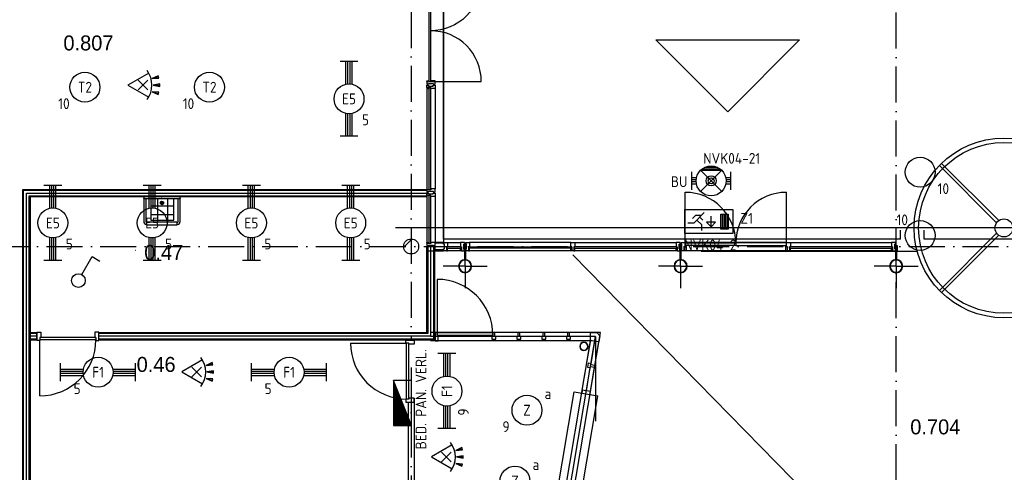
# Model space of a CAD drawing. Header units: millimetres. Extents: x -6587 to 112313, y 244 to 84344.
# Tile 22 of 58: x 27710 to 44154, y 53365 to 60918. Entities that reach past the tile are written whole.
import ezdxf
from ezdxf.enums import TextEntityAlignment as Align

# ---------------------------------------------------------------- set-up
doc = ezdxf.new("R2010")
doc.units = ezdxf.units.MM
doc.header["$LTSCALE"] = 100
doc.linetypes.add('DASHDOT', pattern=[9, 6, -1.5, 0, -1.5])
doc.layers.get('0').update_dxf_attribs({"linetype": 'CONTINUOUS'})
for name, color, linetype in [('AL$7----_STRAMIEN', 1, 'DASHDOT'), ('BOUW', 8, 'CONTINUOUS'), ('EB63101-_ATTRIB', 2, 'CONTINUOUS'), ('EB63105-_ATTRIB', 2, 'CONTINUOUS'), ('EB63202-_ATTRIB', 2, 'CONTINUOUS'), ('EB63501-_ATTRIB', 2, 'CONTINUOUS'), ('EL63101-_LICHT-ARM', 3, 'CONTINUOUS'), ('EL63102-_LICHT-SCH', 3, 'CONTINUOUS'), ('EL63105-_LICHT-KAST', 3, 'CONTINUOUS'), ('EL63202-_NOODVRL-TXT', 3, 'CONTINUOUS'), ('EL63501-_NOODVRL-ARM', 3, 'CONTINUOUS'), ('KABELGOOT', 8, 'CONTINUOUS')]:
    doc.layers.add(name, color=color, linetype=linetype)
doc.styles.add('1_8', font='iso', dxfattribs={"width": 0.7, "height": 1.8})
doc.styles.add('3_5', font='iso', dxfattribs={"height": 3.5})
doc.styles.add('BURO-025', font='BUROFONT.shx', dxfattribs={"height": 250})
doc.styles.add('NORATT', font='isocp.shx')
doc.styles.get("Standard").update_dxf_attribs({"font": 'iso.shx'})
doc.styles.add('TECHNIC', font='technic_.ttf')

# ---------------------------------------------------------------- blocks, each defined once
blk = doc.blocks.new('EJ3T20')
at = {"color": 0}
for p, q in [((-6.25, -1.5), (-6.25, 1.5)), ((-6.25, 0.52), (-2.44, 0.52)), ((-6.25, 0.17), (-2.49, 0.17)), ((2.44, 0.52), (6.25, 0.52)), ((2.49, 0.17), (6.25, 0.17)), ((6.25, -1.5), (6.25, 1.5)), ((-6.25, -0.17), (-2.49, -0.17)), ((-6.25, -0.52), (-2.44, -0.52)), ((2.44, -0.52), (6.25, -0.52)), ((2.49, -0.17), (6.25, -0.17))]:
    blk.add_line(p, q, dxfattribs=at)
blk.add_circle((0, 0), 2.5, dxfattribs=at)
at = {"color": 6, "style": '1_8'}
for tag, flags, p in [('SCHAK', 8, (3.5, 2.75)), ('A_CODE', 8, (0, 0)), ('GROEP', 8, (-3.5, -2.75)), ('KAST', 9, (3.5, -2.75))]:
    blk.add_attdef(tag, text='', height=1.8, dxfattribs=dict(at, flags=flags)).set_placement(p, align=Align.MIDDLE)
blk = doc.blocks.new('ES3G00')
blk.add_circle((0, 0), 2.5)
blk.add_circle((0, 0), 2.5)
for tag, style, flags, p in [('GELIJK', 'NORATT', 9, (3.5, 5)), ('GELIJK', '1_8', 9, (3.5, 5)), ('SCHAK', 'NORATT', 8, (3.5, 2.75)), ('SCHAK', '1_8', 8, (3.5, 2.75)), ('A_CODE', 'NORATT', 8, (0, 0)), ('A_CODE', '1_8', 8, (0, 0)), ('GROEP', 'NORATT', 8, (-3.5, -2.75)), ('GROEP', '1_8', 8, (-3.5, -2.75)), ('KAST', 'NORATT', 9, (3.5, -2.75)), ('KAST', '1_8', 9, (3.5, -2.75))]:
    blk.add_attdef(tag, text='', height=1.8, dxfattribs=dict(style=style, flags=flags)).set_placement(p, align=Align.MIDDLE_CENTER)
blk = doc.blocks.new('ES652116')
for p, q in [((-0.81, -0.81), (0.81, 0.81)), ((0.81, -0.81), (-0.81, 0.81)), ((1.56, 1.09), (2.62, 1.37)), ((1.7, 0), (2.8, 0)), ((1.56, -1.09), (2.62, -1.37))]:
    blk.add_line(p, q)
blk.add_lwpolyline([(0.96, 2), (-2.5, 0), (0.96, -2)])
for points in [[(2.67, 1.18), (2.57, 1.56), (1.56, 1.09)], [(2.8, -0.2), (2.8, 0.2), (1.7, 0)], [(2.57, -1.56), (2.67, -1.18), (1.56, -1.09)]]:
    blk.add_lwpolyline(points, close=True)
blk.add_arc((-2.5, 0), 4, 322.8192, 37.1808)
at = {"style": '1_8'}
for tag, flags, p in [('SCHAK', 8, (3, 5.5)), ('KAST', 9, (-3, 0.5)), ('M_CODE', 9, (0, 0)), ('DOEL', 9, (-3, -2)), ('GROEP', 9, (-3, -4.5))]:
    blk.add_attdef(tag, text='', height=1.8, dxfattribs=dict(at, flags=flags)).set_placement(p, align=Align.MIDDLE_CENTER)
at = {"style": '1_8', "flags": 8}
blk.add_attdef('CODE', text='', height=1.8, dxfattribs=at).set_placement((0, 0), align=Align.MIDDLE)
blk = doc.blocks.new('EJ3T01W')
at = {"color": 0}
for p, q in [((-1.77, 1.77), (1.77, -1.77)), ((1.77, 1.77), (-1.77, -1.77)), ((-3.25, -1.5), (-3.25, 1.5)), ((-3.25, 0.52), (-2.44, 0.52)), ((-3.25, 0.17), (-2.49, 0.17)), ((2.44, 0.52), (3.25, 0.52)), ((2.49, 0.17), (3.25, 0.17)), ((3.25, -1.5), (3.25, 1.5)), ((-3.25, -0.17), (-2.49, -0.17)), ((-3.25, -0.52), (-2.44, -0.52)), ((2.44, -0.52), (3.25, -0.52)), ((2.49, -0.17), (3.25, -0.17))]:
    blk.add_line(p, q, dxfattribs=at)
for p, q in [((1.77, -1.77), (-1.77, -1.77)), ((1.48, -2.02), (-1.48, -2.02)), ((1.05, -2.27), (-1.05, -2.27))]:
    blk.add_line(p, q)
at = {"color": 6}
blk.add_lwpolyline([(1.77, -1.77), (1.75, -1.75)], dxfattribs=at)
at = {"color": 0}
for radius in [2.5, 0.85, 0.5]:
    blk.add_circle((0, 0), radius, dxfattribs=at)
at = {"color": 6, "style": '1_8'}
for tag, flags, p in [('A_CODE', 8, (-3.5, 2.75)), ('SCHAK', 8, (3.5, 2.75)), ('GROEP', 8, (-3.5, -2.75)), ('KAST', 9, (3.5, -2.75))]:
    blk.add_attdef(tag, text='', height=1.8, dxfattribs=dict(at, flags=flags)).set_placement(p, align=Align.MIDDLE)
blk = doc.blocks.new('ES3N026')
for p, q in [((-1.5, 0.75), (-1, 0.25)), ((0.38, -0.88), (0.38, 0.87)), ((2.25, 1.25), (2.25, -1.25)), ((2.5, 1.25), (2.5, -1.25)), ((2.75, 1.25), (2.75, -1.25)), ((3, 1.25), (3, -1.25))]:
    blk.add_line(p, q)
for points in [[(4.01, 2.01), (4.01, -1.98), (-3.99, -1.98), (-3.99, 2.01)], [(3.25, -1.25), (2, -1.25), (2, 1.25), (3.25, 1.25)], [(0.38, -0.88), (1.12, -0.13), (-0.37, -0.13)]]:
    blk.add_lwpolyline(points, close=True)
for points in [[(-0.75, 1.5), (-2.5, -0.25), (-3.5, -0.25)], [(-1.25, 1), (-2.25, 1), (-2.75, 0.5)], [(-2, 0.25), (-1.25, -0.5), (-1.25, -1.5)]]:
    blk.add_lwpolyline(points)
at = {"style": '1_8'}
for tag, flags, p in [('A_CODE', 8, (-3.5, 2.75)), ('SCHAK', 8, (3.5, 2.75)), ('GROEP', 8, (-3.5, -2.75)), ('KAST', 9, (3.5, -2.75))]:
    blk.add_attdef(tag, text='', height=1.8, dxfattribs=dict(at, flags=flags)).set_placement(p, align=Align.MIDDLE_CENTER)
at = {"color": 2, "style": '1_8', "flags": 8}
blk.add_attdef('NUMMER', text='', height=1.8, dxfattribs=at).set_placement((4, 3.75), align=Align.MIDDLE)
blk = doc.blocks.new('ES111262')
for p, q in [((-5, -2), (5, 2)), ((-5, 1.75), (4.375, 1.75)), ((-5, 1.5), (3.75, 1.5)), ((-5, 1.25), (3.125, 1.25)), ((-5, 1), (2.5, 1)), ((-5, 0.75), (1.875, 0.75)), ((-5, 0.5), (1.25, 0.5)), ((-5, 0.25), (0.625, 0.25)), ((-5, 0), (0, 0)), ((-5, -0.25), (-0.625, -0.25)), ((-5, -0.5), (-1.25, -0.5)), ((-5, -0.75), (-1.875, -0.75)), ((-5, -1), (-2.5, -1)), ((-5, -1.25), (-3.125, -1.25)), ((-5, -1.5), (-3.75, -1.5)), ((-5, -1.75), (-4.375, -1.75)), ((-5, -2), (5, -2))]:
    blk.add_line(p, q)
blk.add_lwpolyline([(-5, -2), (5, -2), (5, 2), (-5, 2)], close=True)
for tag, height, style, flags, p in [('GROEPI', 1.8, '1_8', 9, (0, 9.5)), ('GROEP', 1.8, '1_8', 8, (0, 7.5)), ('CODE', 3.5, '3_5', 8, (0, 4.5)), ('M_CODE', 1.8, '1_8', 9, (0, 0)), ('KAST', 1.8, '1_8', 9, (0, -3.5)), ('VERMOGEN', 1.8, '1_8', 9, (0, -5.5)), ('DOEL', 1.8, '1_8', 9, (0, -7.5)), ('VERMOGENI', 1.8, '1_8', 9, (0, -9.5)), ('DOELI', 1.8, '1_8', 9, (0, -11.5))]:
    blk.add_attdef(tag, text='', height=height, dxfattribs=dict(style=style, flags=flags)).set_placement(p, align=Align.MIDDLE_CENTER)
at = {"style": '1_8', "flags": 9}
blk.add_attdef('RUIMTE', text='', height=1.8, dxfattribs=at).set_placement((0, -9.5), align=Align.MIDDLE)
blk = doc.blocks.new('ES3S1')
blk.add_lwpolyline([(0.58, 1), (2.31, 4), (3.61, 3.25)])
blk.add_lwpolyline([(0.58, 1), (2.31, 4), (3.61, 3.25)])
blk.add_circle((0, 0), 1.15)
blk.add_circle((0, 0), 1.15)
for tag, style, flags, p in [('SCHAK', 'NORATT', 8, (3, 5.5)), ('SCHAK', '1_8', 8, (3, 5.5)), ('KAST', 'NORATT', 9, (-3, 0.5)), ('KAST', '1_8', 9, (-3, 0.5)), ('M_CODE', 'NORATT', 9, (0, 0)), ('M_CODE', '1_8', 9, (0, 0)), ('DOEL', 'NORATT', 9, (-3, -2)), ('DOEL', '1_8', 9, (-3, -2)), ('GROEP', 'NORATT', 9, (-3, -4.5)), ('GROEP', '1_8', 9, (-3, -4.5))]:
    blk.add_attdef(tag, text='', height=1.8, dxfattribs=dict(style=style, flags=flags)).set_placement(p, align=Align.MIDDLE_CENTER)
blk = doc.blocks.new('RCHTBUIS80X40X3')
at = {"color": 0, "linetype": 'Continuous'}
for points in [[(20, 35.2, 0.4142136), (15.2, 40), (-15.2, 40, 0.4142136), (-20, 35.2), (-20, -35.2, 0.4142136), (-15.2, -40), (15.2, -40, 0.4142136), (20, -35.2)], [(16.8, 35.2, 0.4142136), (15.2, 36.8), (-15.2, 36.8, 0.4142136), (-16.8, 35.2), (-16.8, -35.2, 0.4142136), (-15.2, -36.8), (15.2, -36.8, 0.4142136), (16.8, -35.2)]]:
    blk.add_lwpolyline(points, format="xyb", close=True, dxfattribs=at)
blk = doc.blocks.new('XREF')
at = {"layer": 'BOUW'}
h = blk.add_hatch(dxfattribs=at)
h.set_pattern_fill('VUIL', color=256, scale=10, style=0)
h.set_pattern_definition([(45, (156142.96, 9789.86), (-176.7767, 176.7767), [])])
edge = h.paths.add_edge_path()
edge.add_arc((190590, 70965), 125, 0, 360)
at = {"layer": 'AL$7----_STRAMIEN', "color": 1}
for p, q in [((190590, 76678), (190590, 69400)), ((161096, 70965), (250890, 70965)), ((190590, 68943), (190590, 19230))]:
    blk.add_line(p, q, dxfattribs=at)
blk.add_lwpolyline([(198690, 49965), (198690, 90956)], dxfattribs=at)
blk.add_lwpolyline([(198690, 49965), (198690, 90956)], dxfattribs=at)
at = {"layer": 'BOUW'}
for p, q in [((191130, 71086), (191130, 88905)), ((191130, 82656), (191130, 71035)), ((190850, 73656), (190856, 73656)), ((190850, 73617), (190850, 73656)), ((190917, 73617), (190850, 73617)), ((190850, 73612), (190850, 73600)), ((190855, 73612), (190850, 73612)), ((190850, 73600), (190850, 71930)), ((190850, 73600), (190887, 73600)), ((190855, 73617), (190855, 73612)), ((190887, 73617), (190855, 73617)), ((190856, 73656), (190870, 73656)), ((190870, 73656), (190880, 73656)), ((190870, 73656), (190870, 73656)), ((190880, 73656), (190880, 73642)), ((190880, 73642), (190960, 73642)), ((190887, 73600), (190887, 73617)), ((190889, 71915), (190889, 73615)), ((190889, 73615), (190915, 73615)), ((190915, 73615), (190915, 71915)), ((190917, 73600), (190917, 73617)), ((190970, 73600), (190917, 73600)), ((190960, 73656), (190970, 73656)), ((190960, 73642), (190960, 73656)), ((190970, 73656), (190983, 73656)), ((190970, 73656), (190970, 73656)), ((190978, 73600), (190970, 73600)), ((190982, 73600), (190978, 73600)), ((190989, 73600), (190982, 73600)), ((190983, 73656), (190989, 73656)), ((190989, 73656), (190989, 73637)), ((190989, 73637), (190989, 73600)), ((190989, 73600), (190989, 71930)), ((200403, 71397), (199447, 72353)), ((200368, 71362), (199412, 72318)), ((195166, 71024), (195166, 71870)), ((196857, 71024), (196857, 71870)), ((186241, 71753), (186241, 71402)), ((186351, 71752), (186351, 71363)), ((186428, 71785), (186428, 71800)), ((186428, 71701), (186428, 71685)), ((186521, 71749), (186521, 71366)), ((186629, 71402), (186629, 71752)), ((190850, 71800), (190850, 71030)), ((190889, 71015), (190889, 71815)), ((190915, 71815), (190915, 71015)), ((190989, 71800), (190989, 71030)), ((186241, 71643), (186629, 71643)), ((186437, 71693), (186419, 71693)), ((186173, 71368), (186178, 71368)), ((186241, 71501), (186629, 71501)), ((186241, 71402), (186629, 71402)), ((186678, 71368), (186683, 71368)), ((186678, 71333), (186683, 71333)), ((190329, 71284), (205829, 71284)), ((198760, 71086), (198760, 71236)), ((199160, 71086), (199160, 71236)), ((198760, 71086), (191130, 71086)), ((201820, 71086), (199160, 71086)), ((200368, 71188), (199412, 70232)), ((200403, 71153), (199447, 70197)), ((185987, 70902), (185992, 70902)), ((190989, 70974), (190850, 70974)), ((190850, 70974), (190850, 70895)), ((190850, 70895), (190989, 70895)), ((190915, 71015), (190889, 71015)), ((190989, 71035), (191130, 71035)), ((190989, 71020), (190989, 71035)), ((191130, 71020), (190989, 71020)), ((190989, 70895), (190989, 70974)), ((190989, 70910), (190989, 70895)), ((191130, 70910), (190989, 70910)), ((190989, 70895), (191130, 70895)), ((191130, 71035), (191130, 71020)), ((191130, 70895), (191130, 70910)), ((195071, 70971), (195071, 70901)), ((195074, 70971), (195074, 70901)), ((195106, 70976), (195075, 70976)), ((195106, 70973), (195075, 70973)), ((195075, 70899), (195106, 70899)), ((195075, 70896), (195106, 70896)), ((195085, 70896), (195096, 70896)), ((195085, 70745), (195085, 70896)), ((195090, 70636), (195090, 71004)), ((195096, 70896), (195096, 70745)), ((195099, 71034), (195166, 71034)), ((195099, 71005), (195099, 71034)), ((195113, 71005), (195099, 71005)), ((195099, 70925), (195113, 70925)), ((195099, 70895), (195099, 70925)), ((195149, 70895), (195099, 70895)), ((195107, 70901), (195107, 70971)), ((195111, 70901), (195111, 70971)), ((195113, 70925), (195113, 71005)), ((195149, 70962), (195149, 70895)), ((195166, 70962), (195149, 70962)), ((195149, 70962), (195166, 70962)), ((195149, 70895), (195149, 70962)), ((195183, 70895), (195149, 70895)), ((196857, 71034), (195166, 71034)), ((195166, 71034), (195166, 70962)), ((195166, 71024), (196012, 71024)), ((195166, 70984), (195166, 71024)), ((196012, 70984), (195166, 70984)), ((195166, 70962), (195166, 70984)), ((195166, 70984), (195183, 70984)), ((196857, 70895), (195166, 70895)), ((195183, 70984), (195183, 70895)), ((195432, 70886), (199035, 70886)), ((196012, 71024), (196012, 70984)), ((196857, 71024), (196012, 71024)), ((196012, 71024), (196012, 70984)), ((196012, 70984), (196857, 70984)), ((196840, 70984), (196840, 70895)), ((196857, 70984), (196840, 70984)), ((196840, 70895), (196874, 70895)), ((196857, 71034), (196924, 71034)), ((196857, 70962), (196857, 71034)), ((196857, 70984), (196857, 71024)), ((196857, 70962), (196857, 70984)), ((196874, 70962), (196857, 70962)), ((196874, 70962), (196857, 70962)), ((196874, 70895), (196874, 70962)), ((196874, 70895), (196874, 70962)), ((196907, 70895), (196874, 70895)), ((196907, 70962), (196907, 70895)), ((196924, 70962), (196907, 70962)), ((196907, 70962), (196907, 70933)), ((196924, 70962), (196907, 70962)), ((196924, 70933), (196907, 70933)), ((196907, 70933), (196907, 70895)), ((196907, 70933), (196924, 70933)), ((196907, 70895), (196924, 70895)), ((198627, 70958), (196911, 70958)), ((196911, 70958), (196924, 70958)), ((196911, 70937), (196911, 70958)), ((196911, 70958), (196911, 70937)), ((196911, 70937), (198627, 70937)), ((196924, 70937), (196911, 70937)), ((196924, 71034), (198614, 71034)), ((196924, 71034), (196924, 70962)), ((196924, 70958), (196924, 70962)), ((196924, 70933), (196924, 70937)), ((196924, 70895), (196924, 70933)), ((198614, 70895), (196924, 70895)), ((198614, 71034), (198614, 70962)), ((198681, 71034), (198614, 71034)), ((198614, 70962), (198631, 70962)), ((198614, 70962), (198631, 70962)), ((198614, 70958), (198614, 70962)), ((198627, 70958), (198614, 70958)), ((198614, 70937), (198627, 70937)), ((198614, 70933), (198614, 70937)), ((198631, 70933), (198614, 70933)), ((198614, 70933), (198631, 70933)), ((198614, 70895), (198614, 70933)), ((198631, 70895), (198614, 70895)), ((198627, 70937), (198627, 70958)), ((198627, 70937), (198627, 70958)), ((198631, 70962), (198631, 70895)), ((198631, 70962), (198631, 70933)), ((198631, 70933), (198631, 70895)), ((198631, 70895), (198681, 70895)), ((198667, 71005), (198681, 71005)), ((198667, 70925), (198667, 71005)), ((198681, 70925), (198667, 70925)), ((198671, 70971), (198671, 70901)), ((198674, 70971), (198674, 70901)), ((198706, 70976), (198675, 70976)), ((198706, 70973), (198675, 70973)), ((198675, 70899), (198706, 70899)), ((198675, 70896), (198706, 70896)), ((198681, 71005), (198681, 71034)), ((198681, 70895), (198681, 70925)), ((198685, 70896), (198696, 70896)), ((198685, 70745), (198685, 70896)), ((198690, 70636), (198690, 71004)), ((198696, 70896), (198696, 70745)), ((198707, 70901), (198707, 70971)), ((198711, 70901), (198711, 70971)), ((205895, 57978), (193290, 70825)), ((195096, 70745), (195085, 70745)), ((198696, 70745), (198685, 70745)), ((195090, 70636), (194723, 70636)), ((195090, 70636), (195090, 70268)), ((195090, 70636), (195458, 70636)), ((198690, 70636), (198323, 70636)), ((198690, 70636), (198690, 70268)), ((198690, 70636), (199058, 70636)), ((191024, 70417), (191024, 69487)), ((191024, 69487), (191954, 69487)), ((192372, 69532), (191989, 69532)), ((192355, 69465), (192006, 69465)), ((192787, 69532), (192405, 69532)), ((192770, 69465), (192422, 69465)), ((193202, 69532), (192820, 69532)), ((193185, 69465), (192837, 69465)), ((193586, 69532), (193235, 69532)), ((193586, 69465), (193252, 69465)), ((193523, 69021), (193588, 69407)), ((193586, 69532), (193690, 69532)), ((193586, 69393), (193586, 69532)), ((193690, 69532), (193741, 69476)), ((193741, 69476), (193725, 69374)), ((192355, 69393), (192006, 69393)), ((192770, 69393), (192422, 69393)), ((193185, 69393), (192837, 69393)), ((193615, 69393), (193252, 69393)), ((193613, 69393), (193586, 69393)), ((193594, 69009), (193659, 69385)), ((193725, 69374), (193613, 69393)), ((193657, 68981), (193725, 69374)), ((193447, 68569), (193512, 68955)), ((193516, 68557), (193581, 68944)), ((193584, 68546), (193652, 68949)), ((190640, 68433), (190640, 65841)), ((192569, 64138), (193310, 68541)), ((192963, 64072), (193705, 68475)), ((193310, 68541), (193705, 68475)), ((193447, 68569), (193439, 68520)), ((193439, 68520), (193576, 68497)), ((193584, 68546), (193447, 68569)), ((193576, 68497), (193584, 68546)), ((190540, 68368), (190540, 65913))]:
    blk.add_line(p, q, dxfattribs=at)
for points in [[(190915, 73715), (190889, 73715), (190889, 75415), (190915, 75415)], [(190850, 73713), (190850, 73674), (190856, 73674), (190870, 73674), (190870, 73674), (190880, 73674), (190880, 73688), (190960, 73688), (190960, 73674), (190969, 73674), (190969, 73674), (190983, 73674), (190989, 73674), (190989, 73693), (190989, 73730), (190982, 73730), (190978, 73730), (190970, 73730), (190917, 73730), (190917, 73713)], [(190887, 73713), (190855, 73713), (190855, 73718), (190850, 73718), (190850, 73730), (190887, 73730)], [(184103, 64865), (184103, 71918), (190850, 71918), (190850, 71793), (184228, 71793), (184228, 64865)], [(190850, 71913), (190850, 71874), (190856, 71874), (190870, 71874), (190870, 71874), (190880, 71874), (190880, 71888), (190960, 71888), (190960, 71874), (190969, 71874), (190969, 71874), (190983, 71874), (190989, 71874), (190989, 71893), (190989, 71930), (190982, 71930), (190978, 71930), (190970, 71930), (190917, 71930), (190917, 71913)], [(190850, 71817), (190850, 71856), (190856, 71856), (190870, 71856), (190870, 71856), (190880, 71856), (190880, 71842), (190960, 71842), (190960, 71856), (190969, 71856), (190969, 71856), (190983, 71856), (190989, 71856), (190989, 71837), (190989, 71800), (190982, 71800), (190978, 71800), (190970, 71800), (190917, 71800), (190917, 71817)], [(186178, 71323), (186178, 71378), (186678, 71378), (186678, 71323)], [(190977, 70967), (190977, 69403), (185374, 69403), (185374, 69528), (190852, 69528), (190852, 70967)], [(190977, 70967), (190977, 69403), (185374, 69403), (185374, 69528), (190852, 69528), (190852, 70967)], [(190850, 71013), (190850, 70974), (190856, 70974), (190870, 70974), (190870, 70974), (190880, 70974), (190880, 70988), (190960, 70988), (190960, 70974), (190969, 70974), (190969, 70974), (190983, 70974), (190989, 70974), (190989, 70993), (190989, 71030), (190982, 71030), (190978, 71030), (190970, 71030), (190917, 71030), (190917, 71013)], [(190887, 71013), (190855, 71013), (190855, 71018), (190850, 71018), (190850, 71030), (190887, 71030)], [(191197, 70962), (191180, 70962), (191180, 70895), (191130, 70895), (191130, 70925), (191144, 70925), (191144, 71005), (191130, 71005), (191130, 71034), (191197, 71034)], [(191197, 70933), (191197, 70937), (191184, 70937), (191184, 70958), (191197, 70958), (191197, 70962), (191180, 70962), (191180, 70933)], [(191180, 70933), (191180, 70895), (191197, 70895), (191197, 70933)], [(191184, 70958), (191184, 70937), (191427, 70937), (191427, 70958)], [(191414, 70962), (191431, 70962), (191431, 70895), (191481, 70895), (191481, 70925), (191467, 70925), (191467, 71005), (191481, 71005), (191481, 71034), (191414, 71034)], [(191414, 70933), (191414, 70937), (191427, 70937), (191427, 70958), (191414, 70958), (191414, 70962), (191431, 70962), (191431, 70933)], [(191431, 70933), (191431, 70895), (191414, 70895), (191414, 70933)], [(191496, 70896), (191496, 70745), (191485, 70745), (191485, 70896)], [(191566, 70962), (191549, 70962), (191549, 70895), (191499, 70895), (191499, 70925), (191513, 70925), (191513, 71005), (191499, 71005), (191499, 71034), (191566, 71034)], [(191566, 70933), (191566, 70937), (191553, 70937), (191553, 70958), (191566, 70958), (191566, 70962), (191549, 70962), (191549, 70933)], [(191549, 70933), (191549, 70895), (191566, 70895), (191566, 70933)], [(193270, 70958), (193270, 70937), (191553, 70937), (191553, 70958)], [(193324, 71034), (193324, 70962), (193307, 70962), (193307, 70895), (193274, 70895), (193274, 70962), (193257, 70962), (193257, 71034)], [(193257, 70933), (193257, 70937), (193270, 70937), (193270, 70958), (193257, 70958), (193257, 70962), (193274, 70962), (193274, 70933)], [(193274, 70933), (193274, 70895), (193257, 70895), (193257, 70933)], [(193324, 70933), (193324, 70937), (193311, 70937), (193311, 70958), (193324, 70958), (193324, 70962), (193307, 70962), (193307, 70933)], [(193307, 70933), (193307, 70895), (193324, 70895), (193324, 70933)], [(193311, 70958), (193311, 70937), (195027, 70937), (195027, 70958)], [(195014, 70962), (195031, 70962), (195031, 70895), (195081, 70895), (195081, 70925), (195067, 70925), (195067, 71005), (195081, 71005), (195081, 71034), (195014, 71034)], [(195014, 70933), (195014, 70937), (195027, 70937), (195027, 70958), (195014, 70958), (195014, 70962), (195031, 70962), (195031, 70933)], [(195031, 70933), (195031, 70895), (195014, 70895), (195014, 70933)], [(184340, 69403), (184227, 69403), (184227, 69528), (184340, 69528)], [(191939, 69418), (192006, 69418), (192006, 69465), (191989, 69465), (191989, 69532), (191956, 69532), (191956, 69465), (191939, 69465)], [(192355, 69418), (192422, 69418), (192422, 69465), (192405, 69465), (192405, 69532), (192372, 69532), (192372, 69465), (192355, 69465)], [(192770, 69418), (192837, 69418), (192837, 69465), (192820, 69465), (192820, 69532), (192787, 69532), (192787, 69465), (192770, 69465)], [(193185, 69418), (193252, 69418), (193252, 69465), (193235, 69465), (193235, 69532), (193202, 69532), (193202, 69465), (193185, 69465)], [(193548, 69017), (193537, 68951), (193583, 68943), (193586, 68960), (193652, 68949), (193657, 68981), (193591, 68993), (193594, 69009)]]:
    blk.add_lwpolyline(points, close=True, dxfattribs=at)
for points in [[(190915, 75410), (191761, 75410, -0.414214), (190915, 74565, -0.414214)], [(190915, 73720), (191761, 73720, 0.414214), (190915, 74565, 0.414214)], [(186683, 71333, 0.414214), (186733, 71383), (186733, 71783, 0.414214), (186723, 71793), (186133, 71793, 0.414214), (186123, 71783), (186123, 71383, 0.414214), (186173, 71333)], [(186733, 71768, -0.414214), (186723, 71758), (186133, 71758, -0.414214), (186123, 71768)], [(186168, 71758, 0.414214), (186158, 71748), (186158, 71383, 0.414214), (186173, 71368)], [(186683, 71368, 0.414214), (186698, 71383), (186698, 71748, 0.414214), (186688, 71758)]]:
    blk.add_lwpolyline(points, format="xyb", dxfattribs=at)
for points in [[(197078, 74412), (195878, 73212), (194678, 74412), (197078, 74412)], [(184118, 64865), (184118, 71903), (190850, 71903)], [(184165, 64865), (184165, 71855), (184360, 71855), (190850, 71855)], [(184213, 64865), (184213, 71808), (190850, 71808)], [(190914, 70967), (190914, 69466), (185374, 69466)], [(190962, 70967), (190962, 69418), (185374, 69418)], [(190867, 70967), (190867, 69513), (185374, 69513)], [(190962, 70967), (190962, 69418), (185374, 69418)], [(190867, 70967), (190867, 69513), (185374, 69513)], [(190974, 70967), (190974, 69406), (185374, 69406)], [(190854, 70967), (190854, 69526), (185374, 69526)], [(191197, 71034), (191414, 71034)], [(191414, 70895), (191197, 70895)], [(191490, 70636), (191490, 71004)], [(193257, 71034), (191566, 71034)], [(193257, 70895), (191566, 70895)], [(193324, 71034), (195014, 71034)], [(195014, 70895), (193324, 70895)], [(191490, 70636), (191123, 70636)], [(191490, 70636), (191858, 70636)], [(191490, 70636), (191490, 70268)], [(184340, 69513), (184227, 69513)], [(184340, 69466), (184227, 69466)], [(184340, 69418), (184227, 69418)], [(184340, 69396), (184340, 69535), (184407, 69535), (184407, 69447), (184390, 69447), (184390, 69396), (184340, 69396)], [(185324, 69447), (184390, 69447)], [(184390, 68473), (184390, 69407)], [(185324, 69407), (184390, 69407)], [(185374, 69396), (185374, 69535), (185307, 69535), (185307, 69447), (185324, 69447), (185324, 69396), (185374, 69396)], [(190501, 69403), (190640, 69403), (190640, 69336), (190552, 69336), (190552, 69353), (190501, 69353), (190501, 69403)], [(190697, 63111), (192669, 63111), (193750, 69532), (190914, 69532)], [(190697, 63181), (192610, 63181), (193668, 69463), (190914, 69463)], [(191024, 69487), (191024, 69532), (190989, 69532), (190989, 69487), (190989, 69487), (190989, 69393), (191039, 69393), (191039, 69487)], [(191024, 69532), (191954, 69532)], [(191024, 69487), (191939, 69487)], [(191089, 69487), (191104, 69487)], [(193668, 69463), (193668, 68052)], [(189578, 69353), (190512, 69353)], [(190512, 68419), (190512, 69353)], [(190552, 68419), (190552, 69353)], [(190697, 63250), (192551, 63250), (193586, 69393), (190914, 69393)], [(190501, 68369), (190640, 68369), (190640, 68436), (190552, 68436), (190552, 68419), (190501, 68419), (190501, 68369)]]:
    blk.add_lwpolyline(points, dxfattribs=at)
for points in [[(191490, 70745, 1), (191490, 70526, 1)], [(193544, 69298, 1), (193405, 69298, 1)], [(193539, 69298, 1), (193410, 69298, 1)]]:
    blk.add_lwpolyline(points, format="xyb", close=True, dxfattribs=at)
for centre, radius in [((200490, 71275), 1500), ((200490, 71275), 1425), ((186428, 71693), 30), ((186428, 71693), 20), ((200490, 71275), 150), ((190590, 70965), 125)]:
    blk.add_circle(centre, radius, dxfattribs=at)
for centre, radius, start, end in [((195166, 71024), 845, 0, 90), ((196857, 71024), 845, 90, 180), ((195075, 70971), 4.8, 90, 180), ((195075, 70901), 4.8, 180, 270), ((195075, 70971), 1.6, 90, 180), ((195075, 70901), 1.6, 180, 270), ((195106, 70971), 4.8, 0, 90), ((195106, 70971), 1.6, 0, 90), ((195106, 70901), 4.8, 270, 0), ((195106, 70901), 1.6, 270, 0), ((198675, 70971), 4.8, 90, 180), ((198675, 70901), 4.8, 180, 270), ((198675, 70971), 1.6, 90, 180), ((198675, 70901), 1.6, 180, 270), ((198706, 70971), 4.8, 0, 90), ((198706, 70971), 1.6, 0, 90), ((198706, 70901), 4.8, 270, 0), ((198706, 70901), 1.6, 270, 0), ((191490, 70636), 102, 90, 270), ((191490, 70636), 102, 270, 90), ((195090, 70636), 110, 90, 270), ((195090, 70636), 102, 90, 270), ((195090, 70636), 110, 270, 90), ((195090, 70636), 102, 270, 90), ((198690, 70636), 110, 90, 270), ((198690, 70636), 102, 90, 270), ((198690, 70636), 110, 270, 90), ((198690, 70636), 102, 270, 90), ((191024, 69487), 930, 0, 90), ((184390, 69407), 934, 270, 0), ((190512, 69353), 934, 180, 270)]:
    blk.add_arc(centre, radius, start, end, dxfattribs=at)
at = {"layer": 'BOUW', "rotation": 180}
blk.add_blockref('RCHTBUIS80X40X3', (191491, 70936), dxfattribs=at)
at = {"layer": 'BOUW', "style": 'BURO-025'}
for s, p in [('0.807', (184782, 74237)), ('0.47', (186132, 70741)), ('0.46', (186005, 68872)), ('0.704', (198925, 67830))]:
    blk.add_text(s, height=250, dxfattribs=at).set_placement(p)
at = {"layer": 'BOUW', "style": 'TECHNIC'}
for tag, p in [('TKC', (236229, 52185)), ('BALIE', (236229, 51894))]:
    blk.add_attdef(tag, text='', height=250, dxfattribs=at).set_placement(p, align=Align.CENTER)
at = {"layer": 'KABELGOOT', "color": 8, "flags": 3}
blk.add_attdef('HULPSTUK', (188825, 76010, 3650), '', height=1, rotation=180, dxfattribs=at)
blk.add_attdef('HULPSTUK', (182644, 45781, 3650), '', height=1, dxfattribs=at)

msp = doc.modelspace()

# ---------------------------------------------------------------- block references
at = {"layer": 'EL63101-_LICHT-ARM'}
msp.add_blockref('XREF', (-156342, -13832), dxfattribs=at)
ref = msp.add_blockref('EJ3T20', (33210, 59597, 3700), dxfattribs=dict(at, xscale=100, yscale=100, zscale=100, rotation=90))
ref.add_attrib('A_CODE', 'E5', dxfattribs={"layer": 'EB63101-_ATTRIB', "color": 1, "height": 180, "style": 'NORATT', "flags": 8}).set_placement((33210, 59597, 3700), align=Align.MIDDLE)
ref.add_attrib('GROEP', '5', dxfattribs={"layer": 'EB63101-_ATTRIB', "color": 1, "height": 180, "style": 'NORATT', "flags": 8}).set_placement((33485, 59247, 3700), align=Align.MIDDLE)
ref = msp.add_blockref('ES3G00', (28799, 59792), dxfattribs=dict(at, xscale=100, yscale=100, zscale=100))
ref.add_attrib('A_CODE', 'T2', dxfattribs={"layer": 'EB63101-_ATTRIB', "color": 1, "height": 180, "style": '1_8', "flags": 8}).set_placement((28799, 59792), align=Align.MIDDLE)
ref.add_attrib('GROEP', '10', dxfattribs={"layer": 'EB63101-_ATTRIB', "color": 1, "height": 180, "style": '1_8', "flags": 8}).set_placement((28449, 59517), align=Align.MIDDLE)
ref = msp.add_blockref('ES3G00', (30879, 59792), dxfattribs=dict(at, xscale=100, yscale=100, zscale=100))
ref.add_attrib('A_CODE', 'T2', dxfattribs={"layer": 'EB63101-_ATTRIB', "color": 1, "height": 180, "style": '1_8', "flags": 8}).set_placement((30879, 59792), align=Align.MIDDLE)
ref.add_attrib('GROEP', '10', dxfattribs={"layer": 'EB63101-_ATTRIB', "color": 1, "height": 180, "style": '1_8', "flags": 8}).set_placement((30529, 59517), align=Align.MIDDLE)
ref = msp.add_blockref('ES3G00', (42748, 58373), dxfattribs=dict(at, xscale=100, yscale=100, zscale=100))
ref.add_attrib('GROEP', ' 10', dxfattribs={"layer": 'EB63101-_ATTRIB', "color": 1, "height": 180, "style": '1_8', "flags": 8}).set_placement((43084, 58098), align=Align.MIDDLE_CENTER)
ref = msp.add_blockref('EJ3T20', (28264, 57526, 3700), dxfattribs=dict(at, xscale=100, yscale=100, zscale=100, rotation=90))
ref.add_attrib('A_CODE', 'E5', dxfattribs={"layer": 'EB63101-_ATTRIB', "color": 1, "height": 180, "style": 'NORATT', "flags": 8}).set_placement((28264, 57526, 3700), align=Align.MIDDLE)
ref.add_attrib('GROEP', '5', dxfattribs={"layer": 'EB63101-_ATTRIB', "color": 1, "height": 180, "style": 'NORATT', "flags": 8}).set_placement((28539, 57176, 3700), align=Align.MIDDLE)
ref = msp.add_blockref('EJ3T20', (29922, 57526, 3700), dxfattribs=dict(at, xscale=100, yscale=100, zscale=100, rotation=90))
ref.add_attrib('A_CODE', 'E5', dxfattribs={"layer": 'EB63101-_ATTRIB', "color": 1, "height": 180, "style": 'NORATT', "flags": 8}).set_placement((29922, 57526, 3700), align=Align.MIDDLE)
ref.add_attrib('GROEP', '5', dxfattribs={"layer": 'EB63101-_ATTRIB', "color": 1, "height": 180, "style": 'NORATT', "flags": 8}).set_placement((30197, 57176, 3700), align=Align.MIDDLE)
ref = msp.add_blockref('EJ3T20', (31580, 57526, 3700), dxfattribs=dict(at, xscale=100, yscale=100, zscale=100, rotation=90))
ref.add_attrib('A_CODE', 'E5', dxfattribs={"layer": 'EB63101-_ATTRIB', "color": 1, "height": 180, "style": 'NORATT', "flags": 8}).set_placement((31580, 57526, 3700), align=Align.MIDDLE)
ref.add_attrib('GROEP', '5', dxfattribs={"layer": 'EB63101-_ATTRIB', "color": 1, "height": 180, "style": 'NORATT', "flags": 8}).set_placement((31855, 57176, 3700), align=Align.MIDDLE)
ref = msp.add_blockref('EJ3T20', (33238, 57526, 3700), dxfattribs=dict(at, xscale=100, yscale=100, zscale=100, rotation=90))
ref.add_attrib('A_CODE', 'E5', dxfattribs={"layer": 'EB63101-_ATTRIB', "color": 1, "height": 180, "style": 'NORATT', "flags": 8}).set_placement((33238, 57526, 3700), align=Align.MIDDLE)
ref.add_attrib('GROEP', '5', dxfattribs={"layer": 'EB63101-_ATTRIB', "color": 1, "height": 180, "style": 'NORATT', "flags": 8}).set_placement((33513, 57176, 3700), align=Align.MIDDLE)
ref = msp.add_blockref('ES3G00', (42748, 57317), dxfattribs=dict(at, xscale=100, yscale=100, zscale=100))
ref.add_attrib('GROEP', ' 10', dxfattribs={"layer": 'EB63101-_ATTRIB', "color": 1, "height": 180, "style": '1_8', "flags": 8}).set_placement((42398, 57578), align=Align.MIDDLE_CENTER)
ref = msp.add_blockref('EJ3T20', (29019, 55035, 3500), dxfattribs=dict(at, xscale=100, yscale=100, zscale=100))
ref.add_attrib('A_CODE', 'F1', dxfattribs={"layer": 'EB63101-_ATTRIB', "color": 1, "height": 180, "style": '1_8', "flags": 8}).set_placement((29019, 55035, 3500), align=Align.MIDDLE)
ref.add_attrib('GROEP', '5', dxfattribs={"layer": 'EB63101-_ATTRIB', "color": 1, "height": 180, "style": '1_8', "flags": 8}).set_placement((28669, 54760, 3500), align=Align.MIDDLE)
ref = msp.add_blockref('EJ3T20', (32209, 55035, 3500), dxfattribs=dict(at, xscale=100, yscale=100, zscale=100))
ref.add_attrib('A_CODE', 'F1', dxfattribs={"layer": 'EB63101-_ATTRIB', "color": 1, "height": 180, "style": '1_8', "flags": 8}).set_placement((32209, 55035, 3500), align=Align.MIDDLE)
ref.add_attrib('GROEP', '5', dxfattribs={"layer": 'EB63101-_ATTRIB', "color": 1, "height": 180, "style": '1_8', "flags": 8}).set_placement((31859, 54760, 3500), align=Align.MIDDLE)
ref = msp.add_blockref('EJ3T20', (34846, 54721, 3500), dxfattribs=dict(at, xscale=100, yscale=100, zscale=100, rotation=90))
ref.add_attrib('A_CODE', 'F1', dxfattribs={"layer": 'EB63101-_ATTRIB', "color": 1, "height": 180, "rotation": 90, "style": '1_8', "flags": 8}).set_placement((34846, 54721, 3500), align=Align.MIDDLE)
ref.add_attrib('GROEP', '9', dxfattribs={"layer": 'EB63101-_ATTRIB', "color": 1, "height": 180, "rotation": 90, "style": '1_8', "flags": 8}).set_placement((35121, 54371, 3500), align=Align.MIDDLE)
at = {"layer": 'EL63101-_LICHT-ARM', "xscale": 100, "yscale": 100, "zscale": 100, "rotation": 90}
msp.add_blockref('EJ3T20', (34846, 54721, 3500), dxfattribs=at)
at = {"layer": 'EL63101-_LICHT-ARM'}
ref = msp.add_blockref('ES3G00', (36182, 54401, 3500), dxfattribs=dict(at, xscale=100, yscale=100, zscale=100))
ref.add_attrib('A_CODE', 'Z', dxfattribs={"layer": 'EB63101-_ATTRIB', "color": 1, "height": 180, "style": 'NORATT', "flags": 8}).set_placement((36182, 54401, 3500), align=Align.MIDDLE)
ref.add_attrib('GROEP', '9', dxfattribs={"layer": 'EB63101-_ATTRIB', "color": 1, "height": 180, "style": 'NORATT', "flags": 8}).set_placement((35832, 54126, 3500), align=Align.MIDDLE)
ref.add_attrib('SCHAK', 'a', dxfattribs={"layer": 'EB63101-_ATTRIB', "color": 1, "height": 180, "style": 'NORATT', "flags": 8}).set_placement((36532, 54676, 3500), align=Align.MIDDLE)
ref = msp.add_blockref('ES3G00', (35982, 53218, 3500), dxfattribs=dict(at, xscale=100, yscale=100, zscale=100))
ref.add_attrib('A_CODE', 'Z', dxfattribs={"layer": 'EB63101-_ATTRIB', "color": 1, "height": 180, "style": 'NORATT', "flags": 8}).set_placement((35982, 53218, 3500), align=Align.MIDDLE)
ref.add_attrib('GROEP', '9', dxfattribs={"layer": 'EB63101-_ATTRIB', "color": 1, "height": 180, "style": 'NORATT', "flags": 8}).set_placement((35632, 52943, 3500), align=Align.MIDDLE)
ref.add_attrib('SCHAK', 'a', dxfattribs={"layer": 'EB63101-_ATTRIB', "color": 1, "height": 180, "style": 'NORATT', "flags": 8}).set_placement((36332, 53493, 3500), align=Align.MIDDLE)
at = {"layer": 'EL63102-_LICHT-SCH', "xscale": 100, "yscale": 100, "zscale": 100}
for name, p in [('ES652116', (29768, 59826, 3700)), ('ES3S1', (28690, 56564, 1200)), ('ES652116', (30667, 55040, 3700)), ('ES652116', (34836, 53621, 3700))]:
    msp.add_blockref(name, p, dxfattribs=at)
at = {"layer": 'EL63105-_LICHT-KAST'}
ref = msp.add_blockref('ES111262', (34103, 54519), dxfattribs=dict(at, xscale=75, yscale=75, zscale=75, rotation=90))
ref.add_attrib('CODE', 'BED. PAN. VERL.', dxfattribs={"layer": 'EB63105-_ATTRIB', "color": 210, "height": 180, "rotation": 90, "style": '3_5', "flags": 8}).set_placement((34411, 54583), align=Align.MIDDLE_CENTER)
at = {"layer": 'EL63202-_NOODVRL-TXT'}
ref = msp.add_blockref('ES3N026', (39219, 57550), dxfattribs=dict(at, xscale=100, yscale=100, zscale=100))
ref.add_attrib('A_CODE', 'Z1', dxfattribs={"layer": 'EB63202-_ATTRIB', "color": 1, "height": 180, "style": '1_8', "flags": 8}).set_placement((39851, 57602), align=Align.MIDDLE_CENTER)
ref.add_attrib('GROEP', 'NVK04-2', dxfattribs={"layer": 'EB63202-_ATTRIB', "color": 1, "height": 180, "style": '1_8', "flags": 8}).set_placement((39245, 57157), align=Align.MIDDLE_CENTER)
at = {"layer": 'EL63501-_NOODVRL-ARM'}
ref = msp.add_blockref('EJ3T01W', (39257, 58228), dxfattribs=dict(at, xscale=100, yscale=100, zscale=100, rotation=180))
ref.add_attrib('A_CODE', 'BU', dxfattribs={"layer": 'EB63501-_ATTRIB', "color": 1, "height": 180, "style": '1_8', "flags": 8}).set_placement((38723, 58215), align=Align.MIDDLE)
ref.add_attrib('GROEP', 'NVK04-21', dxfattribs={"layer": 'EB63501-_ATTRIB', "color": 1, "height": 180, "style": '1_8', "flags": 8}).set_placement((39601, 58604), align=Align.MIDDLE)

doc.saveas('drawing.dxf')
